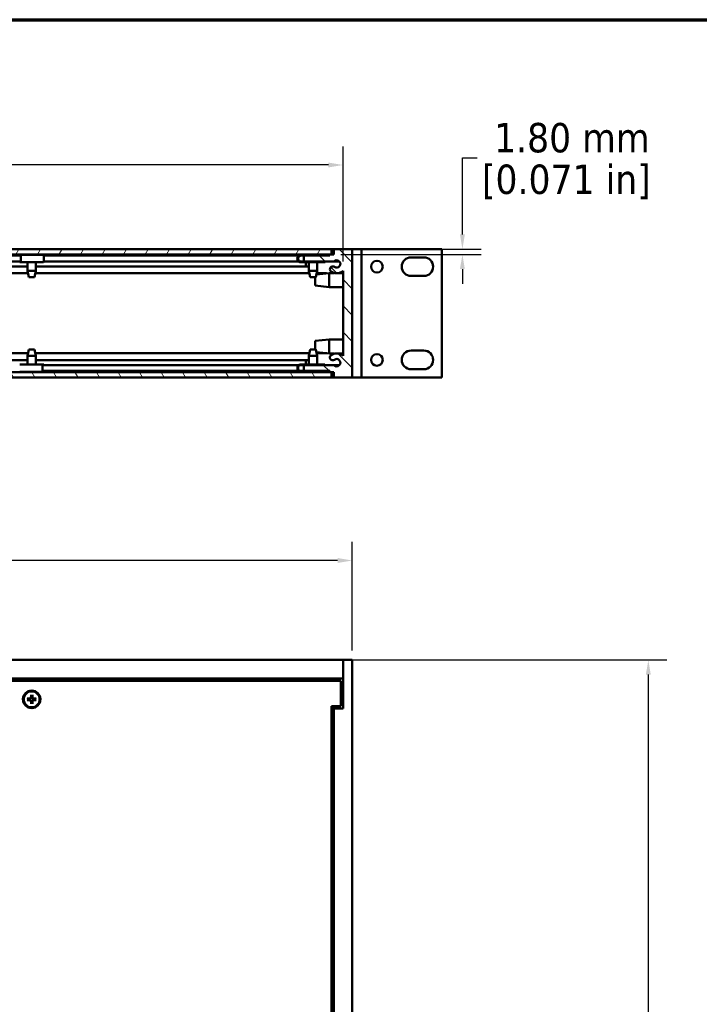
# Model space of a CAD drawing. Header units: millimetres. Extents: x 25 to 1702, y 51 to 1067.
# Tile 5 of 10: x 483 to 715, y 732 to 1067. Entities that reach past the tile are written whole.
import ezdxf

# ---------------------------------------------------------------- set-up
doc = ezdxf.new("R2010")
doc.units = ezdxf.units.MM
doc.header["$LTSCALE"] = 2
for name, color, linetype, lineweight in [('Border (ANSI)', 7, 'Continuous', 70), ('Dimension (ANSI)', 7, 'Continuous', 25), ('Hatch (ANSI)', 7, 'Continuous', 18), ('Visible (ANSI)', 7, 'Continuous', 50)]:
    doc.layers.add(name, color=color, linetype=linetype, lineweight=lineweight)
doc.styles.add('Note Text (ANSI)', font='tahoma.ttf')
doc.dimstyles.new('Default - mm (ANSI)', dxfattribs={"dimscale": 2, "dimtxt": 5, "dimasz": 2.5, "dimexe": 3.175, "dimexo": 1.6002, "dimgap": 0.8, "dimtad": 0, "dimtih": 1, "dimtoh": 1, "dimrnd": 1e-08, "dimzin": 0, "dimdsep": 46, "dimtxsty": 'Note Text (ANSI)', "dimcen": 0.09, "dimdle": 10, "dimclrd": 256, "dimclre": 256, "dimclrt": 256, "dimadec": 1, "dimazin": 0, "dimtfac": 0.6096, "dimtofl": 0, "dimtmove": 0, "dimatfit": 3, "dimldrblk": 'Filled-1', "dimfxl": 1, "dimtolj": 1, "dimtzin": 0, "dimlwd": -1, "dimlwe": -1, "dimarcsym": 0})

# ---------------------------------------------------------------- blocks, each defined once
blk = doc.blocks.new('*D8')
at = {"layer": 'Defpoints', "color": 0, "transparency": 16777216}
for p in [(593.21, 1017.33), (177.91, 981.3), (593.21, 981.3)]:
    blk.add_point(p, dxfattribs=at)
at = {"layer": 'Dimension (ANSI)', "transparency": 16777216}
for p, q in [((177.91, 984.5), (177.91, 1023.68)), ((593.21, 984.5), (593.21, 1023.68)), ((182.91, 1017.33), (347.68, 1017.33)), ((588.21, 1017.33), (423.43, 1017.33))]:
    blk.add_line(p, q, dxfattribs=at)
for points in [[(182.91, 1018.16), (182.91, 1016.5), (177.91, 1017.33)], [(588.21, 1018.16), (588.21, 1016.5), (593.21, 1017.33)]]:
    blk.add_solid(points, dxfattribs=at)
at = {"layer": 'Dimension (ANSI)', "transparency": 16777216, "char_height": 10, "attachment_point": 5, "style": 'Note Text (ANSI)'}
for s, insert in [('\\A1; 415.30 mm', (385.56, 1024.14)), ('\\A1;[16.350 in]', (385.56, 1009.19))]:
    blk.add_mtext(s, dxfattribs=dict(at, insert=insert))
blk = doc.blocks.new('Filled-1')
at = {"color": 0}
for p, q in [((0, 0), (-1, 0.333)), ((-1, 0.333), (-1, -0.333)), ((-1, 0), (0, 0)), ((-1, -0.333), (0, 0))]:
    blk.add_line(p, q, dxfattribs=at)
at = {"color": 0, "flags": 128}
blk.add_lwpolyline([(-1, -0.333), (0, 0), (-1, 0.333), (-1, -0.333)], dxfattribs=at)
at = {"color": 0}
blk.add_solid([(-1, -0.333), (0, 0), (-1, 0.333), (-1, -0.333)], dxfattribs=at)
blk = doc.blocks.new('*D9')
at = {"layer": 'Defpoints', "color": 0, "transparency": 16777216}
for p in [(596.38, 882.67), (174.73, 848.8), (596.38, 848.8)]:
    blk.add_point(p, dxfattribs=at)
at = {"layer": 'Dimension (ANSI)', "transparency": 16777216}
for p, q in [((174.73, 852), (174.73, 889.02)), ((596.38, 852), (596.38, 889.02)), ((179.73, 882.67), (388.73, 882.67)), ((591.38, 882.67), (464.48, 882.67))]:
    blk.add_line(p, q, dxfattribs=at)
for points in [[(179.73, 883.51), (179.73, 881.84), (174.73, 882.67)], [(591.38, 883.51), (591.38, 881.84), (596.38, 882.67)]]:
    blk.add_solid(points, dxfattribs=at)
at = {"layer": 'Dimension (ANSI)', "transparency": 16777216, "char_height": 10, "attachment_point": 5, "style": 'Note Text (ANSI)'}
for s, insert in [('\\A1; 421.65 mm', (426.61, 889.48)), ('\\A1;[16.600 in]', (426.61, 874.53))]:
    blk.add_mtext(s, dxfattribs=dict(at, insert=insert))
blk = doc.blocks.new('*D10')
at = {"layer": 'Defpoints', "color": 0, "transparency": 16777216}
for p in [(593.21, 848.8), (593.21, 391.6), (697.21, 391.6)]:
    blk.add_point(p, dxfattribs=at)
at = {"layer": 'Dimension (ANSI)', "transparency": 16777216}
for p, q in [((596.41, 848.8), (703.56, 848.8)), ((697.21, 843.8), (697.21, 663.46)), ((697.21, 396.6), (697.21, 633.56)), ((596.41, 391.6), (703.56, 391.6))]:
    blk.add_line(p, q, dxfattribs=at)
for points in [[(696.37, 843.8), (698.04, 843.8), (697.21, 848.8)], [(696.37, 396.6), (698.04, 396.6), (697.21, 391.6)]]:
    blk.add_solid(points, dxfattribs=at)
at = {"layer": 'Dimension (ANSI)', "transparency": 16777216, "char_height": 10, "attachment_point": 5, "style": 'Note Text (ANSI)'}
for s, insert in [('\\A1; 457.20 mm', (697.21, 655.32)), ('\\A1;[18.000 in]', (697.21, 640.37))]:
    blk.add_mtext(s, dxfattribs=dict(at, insert=insert))
blk = doc.blocks.new('*D21')
at = {"layer": 'Defpoints', "color": 0, "transparency": 16777216}
for p in [(589.28, 988.67), (589.28, 986.87), (633.88, 986.87)]:
    blk.add_point(p, dxfattribs=at)
at = {"layer": 'Dimension (ANSI)', "transparency": 16777216}
for p, q in [((633.88, 993.67), (633.88, 1019.71)), ((633.88, 1019.71), (638.88, 1019.71)), ((592.48, 988.67), (640.23, 988.67)), ((592.48, 986.87), (640.23, 986.87)), ((633.88, 981.87), (633.88, 976.87))]:
    blk.add_line(p, q, dxfattribs=at)
for points in [[(633.04, 993.67), (634.71, 993.67), (633.88, 988.67)], [(633.04, 981.87), (634.71, 981.87), (633.88, 986.87)]]:
    blk.add_solid(points, dxfattribs=at)
at = {"layer": 'Dimension (ANSI)', "transparency": 16777216, "char_height": 10, "attachment_point": 5, "style": 'Note Text (ANSI)'}
for s, insert in [('\\A1; 1.80 mm', (669.28, 1026.54)), ('\\A1;[0.071 in]', (669.28, 1011.57))]:
    blk.add_mtext(s, dxfattribs=dict(at, insert=insert))
blk = doc.blocks.new('Borders Default Border')
at = {"layer": 'Border (ANSI)', "flags": 128}
blk.add_lwpolyline([(12.7, 25.4), (12.7, 533.4), (850.9, 533.4), (850.9, 25.4), (12.7, 25.4)], dxfattribs=at)

msp = doc.modelspace()

# ---------------------------------------------------------------- hatches: boundary and pattern name
at = {"layer": 'Hatch (ANSI)'}
h = msp.add_hatch(dxfattribs=at)
h.set_pattern_fill('ANSI31', color=256, scale=50.8, angle=15, style=0)
h.set_pattern_definition([(60, (0, 0), (-5.49926, 3.175), [])])
h.paths.add_polyline_path([(181.831, 988.674), (181.831, 986.874), (589.281, 986.874), (589.281, 988.674)])
h = msp.add_hatch(dxfattribs=at)
h.set_pattern_fill('ANSI31', color=256, scale=50.8, angle=90, style=0)
h.set_pattern_definition([(135, (0, 0), (-4.490128, -4.490128), [])])
edge = h.paths.add_edge_path()
edge.add_line((579.871, 949.228), (579.871, 947.196))
edge.add_line((579.871, 947.196), (588.761, 947.196))
edge.add_line((588.761, 947.196), (588.761, 946.815))
edge.add_line((588.761, 946.815), (590.031, 946.815))
edge.add_line((590.031, 946.815), (590.031, 944.986))
edge.add_line((590.031, 944.986), (596.381, 944.986))
edge.add_line((596.381, 944.986), (596.381, 988.674))
edge.add_line((596.381, 988.674), (590.031, 988.674))
edge.add_line((590.031, 988.674), (590.031, 986.845))
edge.add_line((590.031, 986.845), (588.761, 986.845))
edge.add_line((588.761, 986.845), (588.761, 986.464))
edge.add_line((588.761, 986.464), (579.871, 986.464))
edge.add_line((579.871, 986.464), (579.871, 984.432))
edge.add_line((579.871, 984.432), (590.061, 984.432))
edge.add_ellipse((591.047, 983.632), major_axis=(-0.986, 0.8), ratio=1, start_angle=91.64419, end_angle=360, ccw=False)
edge.add_ellipse((589.697, 981.866), major_axis=(0.579, 0.757), ratio=1, start_angle=0, end_angle=127.40593)
edge.add_ellipse((589.696, 981.866), major_axis=(-0.952, 0), ratio=1, start_angle=0, end_angle=52.5849)
edge.add_ellipse((591.046, 983.631), major_axis=(-1.929, -2.522), ratio=1, start_angle=0, end_angle=80.27895)
edge.add_line((593.206, 981.304), (593.206, 952.356))
edge.add_ellipse((591.047, 950.028), major_axis=(2.159, 2.328), ratio=1, start_angle=0, end_angle=80.24957)
edge.add_ellipse((589.697, 951.793), major_axis=(-0.579, 0.757), ratio=1, start_angle=0, end_angle=179.92175)
edge.add_ellipse((591.047, 950.028), major_axis=(-0.773, 1.008), ratio=1, start_angle=91.58551, end_angle=360, ccw=False)
edge.add_line((590.061, 949.228), (579.871, 949.228))
h = msp.add_hatch(dxfattribs=at)
h.set_pattern_fill('ANSI31', color=256, scale=50.8, angle=75, style=0)
h.set_pattern_definition([(120, (0, 0), (-5.49926, -3.175), [])])
h.paths.add_polyline_path([(181.831, 946.786), (181.831, 944.986), (589.281, 944.986), (589.281, 946.786)])

# ---------------------------------------------------------------- linework, layer by layer
at = {"layer": 'Visible (ANSI)'}
for p, q in [((589.281, 988.674), (181.831, 988.674)), ((181.831, 986.874), (589.281, 986.874)), ((285.379, 986.845), (485.734, 986.845)), ((287.747, 986.464), (483.347, 986.464)), ((483.078, 986.72), (483.39, 986.72)), ((483.078, 986.464), (483.078, 986.72)), ((483.39, 986.464), (483.347, 986.464)), ((483.39, 986.72), (491.234, 986.72)), ((485.734, 986.874), (485.734, 986.72)), ((488.579, 986.874), (488.579, 986.72)), ((488.579, 986.845), (581.559, 986.845)), ((491.263, 986.464), (578.123, 986.464)), ((578.883, 986.72), (578.929, 986.72)), ((578.929, 986.72), (587.079, 986.72)), ((579.871, 986.464), (578.929, 986.464)), ((588.761, 986.464), (579.871, 986.464)), ((579.871, 986.464), (579.871, 984.432)), ((581.559, 986.874), (581.559, 986.72)), ((584.404, 986.874), (584.404, 986.72)), ((584.404, 986.845), (588.761, 986.845)), ((587.079, 986.72), (587.079, 986.464)), ((590.031, 986.845), (588.761, 986.845)), ((588.761, 986.845), (588.761, 986.464)), ((589.281, 986.874), (589.281, 988.674)), ((589.281, 988.674), (590.031, 988.674)), ((590.031, 986.874), (589.281, 986.874)), ((596.381, 988.674), (590.031, 988.674)), ((590.031, 988.674), (590.031, 986.845)), ((596.381, 988.686), (596.381, 988.674)), ((596.381, 988.686), (597.556, 988.686)), ((596.381, 944.986), (596.381, 988.674)), ((599.556, 988.686), (597.556, 988.686)), ((599.556, 988.686), (599.556, 944.986)), ((599.556, 988.686), (600.556, 988.686)), ((600.556, 988.686), (625.861, 988.686)), ((616.376, 985.886), (620.746, 985.886)), ((626.861, 988.686), (625.861, 988.686)), ((626.861, 988.686), (626.861, 944.986)), ((285.379, 982.819), (485.734, 982.819)), ((287.747, 984.432), (483.347, 984.432)), ((483.078, 984.208), (483.078, 984.432)), ((483.39, 984.208), (483.078, 984.208)), ((483.347, 984.464), (483.39, 984.464)), ((483.39, 984.208), (491.234, 984.208)), ((485.734, 984.208), (485.734, 981.257)), ((488.579, 984.208), (488.579, 981.257)), ((488.579, 982.819), (581.559, 982.819)), ((491.261, 984.432), (578.167, 984.432)), ((578.883, 984.208), (578.929, 984.208)), ((578.929, 984.464), (579.871, 984.464)), ((587.079, 984.208), (578.929, 984.208)), ((579.871, 984.432), (590.061, 984.432)), ((580.506, 982.819), (580.506, 984.208)), ((581.559, 984.208), (581.559, 981.257)), ((584.404, 984.208), (584.404, 981.257)), ((587.079, 984.432), (587.079, 984.208)), ((590.061, 984.432), (592.033, 984.432)), ((285.219, 980.456), (485.893, 980.456)), ((485.734, 981.257), (488.579, 981.257)), ((486.153, 979.149), (485.734, 981.257)), ((488.159, 979.149), (486.153, 979.149)), ((488.159, 979.149), (488.579, 981.257)), ((488.419, 980.456), (581.718, 980.456)), ((581.559, 981.257), (584.404, 981.257)), ((581.978, 979.149), (581.559, 981.257)), ((583.984, 979.149), (581.978, 979.149)), ((583.681, 976.256), (583.681, 979.149)), ((583.984, 979.149), (584.404, 981.257)), ((584.168, 980.07), (588.456, 980.549)), ((584.244, 980.456), (587.627, 980.456)), ((588.456, 980.549), (588.456, 975.723)), ((590.285, 980.549), (588.456, 980.549)), ((593.206, 980.549), (591.808, 980.549)), ((593.206, 981.304), (593.206, 952.356)), ((620.746, 979.536), (616.376, 979.536)), ((583.681, 976.256), (588.456, 975.723)), ((593.206, 975.723), (588.456, 975.723)), ((583.681, 957.416), (588.456, 957.949)), ((583.681, 954.511), (583.681, 957.416)), ((588.456, 957.949), (588.456, 953.123)), ((593.206, 957.949), (588.456, 957.949)), ((286.246, 953.203), (485.893, 953.203)), ((486.153, 954.511), (485.734, 952.403)), ((488.579, 952.403), (485.734, 952.403)), ((485.734, 949.452), (485.734, 952.403)), ((486.153, 954.511), (488.159, 954.511)), ((488.159, 954.511), (488.579, 952.403)), ((488.42, 953.203), (581.718, 953.203)), ((488.579, 949.452), (488.579, 952.403)), ((581.978, 954.511), (581.559, 952.403)), ((584.404, 952.403), (581.559, 952.403)), ((581.559, 949.452), (581.559, 952.403)), ((581.978, 954.511), (583.984, 954.511)), ((583.984, 954.511), (584.404, 952.403)), ((584.165, 953.602), (588.456, 953.123)), ((584.245, 953.203), (587.741, 953.203)), ((584.404, 949.452), (584.404, 952.403)), ((590.339, 953.123), (588.456, 953.123)), ((593.206, 953.123), (591.755, 953.123)), ((616.376, 954.136), (620.746, 954.136)), ((286.148, 950.841), (485.734, 950.841)), ((490.913, 949.452), (483.069, 949.452)), ((488.579, 950.841), (581.559, 950.841)), ((490.913, 949.452), (491.243, 949.452)), ((490.958, 949.196), (490.913, 949.196)), ((490.958, 949.228), (578.19, 949.228)), ((491.243, 949.452), (491.243, 949.228)), ((578.906, 949.452), (587.056, 949.452)), ((579.871, 949.196), (578.906, 949.196)), ((579.871, 949.228), (579.871, 947.196)), ((590.061, 949.228), (579.871, 949.228)), ((580.506, 949.452), (580.506, 950.841)), ((587.056, 949.452), (587.056, 949.228)), ((590.061, 949.228), (592.033, 949.228)), ((589.281, 946.786), (181.831, 946.786)), ((285.627, 946.815), (485.734, 946.815)), ((490.913, 946.94), (483.069, 946.94)), ((485.734, 946.786), (485.734, 946.94)), ((488.579, 946.786), (488.579, 946.94)), ((488.579, 946.815), (581.559, 946.815)), ((490.913, 947.196), (490.958, 947.196)), ((491.243, 946.94), (490.913, 946.94)), ((490.958, 947.196), (578.146, 947.196)), ((491.243, 947.196), (491.243, 946.94)), ((578.906, 947.196), (579.871, 947.196)), ((587.056, 946.94), (578.906, 946.94)), ((579.871, 947.196), (588.761, 947.196)), ((581.559, 946.786), (581.559, 946.94)), ((584.404, 946.786), (584.404, 946.94)), ((584.404, 946.815), (588.761, 946.815)), ((587.056, 947.196), (587.056, 946.94)), ((588.761, 947.196), (588.761, 946.815)), ((588.761, 946.815), (590.031, 946.815)), ((589.281, 944.986), (589.281, 946.786)), ((589.281, 946.786), (590.031, 946.786)), ((590.031, 946.815), (590.031, 944.986)), ((620.746, 947.786), (616.376, 947.786)), ((181.831, 944.986), (589.281, 944.986)), ((590.031, 944.986), (589.281, 944.986)), ((590.031, 944.986), (596.381, 944.986)), ((596.381, 944.986), (597.556, 944.986)), ((599.556, 944.986), (597.556, 944.986)), ((599.556, 944.986), (600.556, 944.986)), ((600.556, 944.986), (625.861, 944.986)), ((626.861, 944.986), (625.861, 944.986)), ((593.206, 848.797), (177.906, 848.797)), ((593.206, 848.797), (593.206, 832.297)), ((596.381, 848.797), (593.206, 848.797)), ((593.206, 842.447), (593.206, 848.797)), ((596.381, 391.597), (596.381, 848.797)), ((593.206, 842.447), (177.906, 842.447)), ((592.456, 841.697), (178.656, 841.697)), ((592.456, 833.047), (592.456, 841.697)), ((593.206, 841.177), (592.456, 841.177)), ((485.656, 835.624), (486.711, 835.649)), ((485.656, 835.169), (486.711, 835.144)), ((486.712, 835.621), (486.461, 835.617)), ((486.461, 835.176), (486.712, 835.172)), ((486.929, 836.896), (486.904, 835.841)), ((486.929, 833.897), (486.904, 834.952)), ((486.936, 836.092), (486.932, 835.841)), ((486.932, 834.952), (486.936, 834.701)), ((487.381, 835.841), (487.377, 836.092)), ((487.377, 834.701), (487.381, 834.952)), ((487.383, 836.896), (487.408, 835.841)), ((487.383, 833.897), (487.408, 834.952)), ((487.851, 835.617), (487.6, 835.621)), ((487.6, 835.172), (487.851, 835.176)), ((488.656, 835.624), (487.601, 835.649)), ((488.656, 835.169), (487.601, 835.144)), ((589.281, 833.047), (592.456, 833.047)), ((589.281, 407.347), (589.281, 833.047)), ((590.031, 832.297), (589.281, 832.297)), ((593.206, 832.297), (590.031, 832.297)), ((590.031, 408.097), (590.031, 832.297))]:
    msp.add_line(p, q, dxfattribs=at)
at = {"layer": 'Visible (ANSI)', "flags": 128}
for points in [[(485.656, 835.624), (485.66, 835.624), (485.665, 835.624), (485.669, 835.624), (485.673, 835.624), (485.677, 835.624), (485.682, 835.624), (485.686, 835.624), (485.69, 835.624), (485.693, 835.624), (485.697, 835.625), (485.701, 835.625), (485.705, 835.625), (485.708, 835.625), (485.712, 835.625), (485.715, 835.625), (485.719, 835.625), (485.722, 835.625), (485.724, 835.625), (485.727, 835.625), (485.73, 835.625), (485.732, 835.625), (485.735, 835.625), (485.737, 835.625), (485.739, 835.625)], [(485.739, 835.168), (485.737, 835.168), (485.735, 835.168), (485.732, 835.168), (485.73, 835.168), (485.727, 835.168), (485.724, 835.168), (485.722, 835.168), (485.719, 835.168), (485.715, 835.168), (485.712, 835.168), (485.708, 835.168), (485.705, 835.168), (485.701, 835.168), (485.697, 835.168), (485.693, 835.169), (485.69, 835.169), (485.686, 835.169), (485.682, 835.169), (485.677, 835.169), (485.673, 835.169), (485.669, 835.169), (485.665, 835.169), (485.66, 835.169), (485.656, 835.169)], [(486.461, 835.617), (486.439, 835.617), (486.417, 835.618), (486.394, 835.618), (486.371, 835.618), (486.347, 835.618), (486.322, 835.619), (486.297, 835.619), (486.271, 835.619), (486.245, 835.619), (486.218, 835.62), (486.19, 835.62), (486.161, 835.62), (486.131, 835.621), (486.101, 835.621), (486.069, 835.621), (486.037, 835.622), (486.004, 835.622), (485.97, 835.622), (485.934, 835.623), (485.898, 835.623), (485.86, 835.623), (485.821, 835.624), (485.781, 835.624), (485.739, 835.625)], [(485.739, 835.168), (485.781, 835.169), (485.821, 835.169), (485.86, 835.17), (485.898, 835.17), (485.934, 835.17), (485.97, 835.171), (486.004, 835.171), (486.037, 835.171), (486.069, 835.172), (486.101, 835.172), (486.131, 835.172), (486.161, 835.173), (486.19, 835.173), (486.218, 835.173), (486.245, 835.174), (486.271, 835.174), (486.297, 835.174), (486.322, 835.175), (486.347, 835.175), (486.371, 835.175), (486.394, 835.175), (486.417, 835.175), (486.439, 835.176), (486.461, 835.176)], [(486.932, 835.841), (486.931, 835.827), (486.93, 835.813), (486.928, 835.8), (486.924, 835.787), (486.92, 835.773), (486.915, 835.76), (486.909, 835.746), (486.902, 835.733), (486.895, 835.72), (486.886, 835.708), (486.876, 835.697), (486.867, 835.686), (486.856, 835.676), (486.845, 835.667), (486.832, 835.658), (486.82, 835.65), (486.806, 835.643), (486.793, 835.637), (486.779, 835.632), (486.766, 835.628), (486.753, 835.625), (486.739, 835.623), (486.726, 835.621), (486.712, 835.621)], [(486.712, 835.172), (486.726, 835.172), (486.739, 835.17), (486.753, 835.168), (486.766, 835.165), (486.779, 835.161), (486.793, 835.156), (486.806, 835.15), (486.82, 835.143), (486.832, 835.135), (486.845, 835.126), (486.856, 835.117), (486.867, 835.107), (486.876, 835.096), (486.886, 835.085), (486.895, 835.073), (486.902, 835.06), (486.909, 835.047), (486.915, 835.033), (486.92, 835.02), (486.924, 835.006), (486.928, 834.993), (486.93, 834.98), (486.931, 834.966), (486.932, 834.952)], [(486.928, 836.814), (486.928, 836.816), (486.928, 836.818), (486.928, 836.82), (486.928, 836.823), (486.928, 836.825), (486.928, 836.828), (486.928, 836.831), (486.928, 836.834), (486.928, 836.837), (486.928, 836.841), (486.928, 836.844), (486.928, 836.848), (486.928, 836.852), (486.928, 836.856), (486.928, 836.859), (486.928, 836.863), (486.928, 836.867), (486.928, 836.871), (486.928, 836.875), (486.929, 836.88), (486.929, 836.884), (486.929, 836.888), (486.929, 836.892), (486.929, 836.896)], [(486.928, 836.813), (486.928, 836.772), (486.929, 836.732), (486.929, 836.693), (486.93, 836.655), (486.93, 836.618), (486.93, 836.583), (486.931, 836.549), (486.931, 836.516), (486.932, 836.483), (486.932, 836.452), (486.932, 836.421), (486.932, 836.392), (486.933, 836.363), (486.933, 836.335), (486.933, 836.308), (486.934, 836.281), (486.934, 836.255), (486.934, 836.23), (486.934, 836.206), (486.935, 836.182), (486.935, 836.159), (486.935, 836.136), (486.935, 836.113), (486.936, 836.092)], [(487.377, 836.092), (487.377, 836.113), (487.377, 836.136), (487.377, 836.159), (487.378, 836.182), (487.378, 836.206), (487.378, 836.23), (487.378, 836.255), (487.379, 836.281), (487.379, 836.308), (487.379, 836.335), (487.38, 836.363), (487.38, 836.392), (487.38, 836.421), (487.381, 836.452), (487.381, 836.483), (487.381, 836.516), (487.382, 836.549), (487.382, 836.583), (487.382, 836.618), (487.383, 836.655), (487.383, 836.693), (487.384, 836.732), (487.384, 836.772), (487.385, 836.813)], [(487.6, 835.621), (487.586, 835.621), (487.573, 835.623), (487.56, 835.625), (487.546, 835.628), (487.533, 835.632), (487.519, 835.637), (487.506, 835.643), (487.493, 835.65), (487.48, 835.658), (487.468, 835.667), (487.456, 835.676), (487.446, 835.686), (487.436, 835.697), (487.427, 835.708), (487.418, 835.72), (487.41, 835.733), (487.403, 835.746), (487.397, 835.76), (487.392, 835.773), (487.388, 835.787), (487.385, 835.8), (487.383, 835.813), (487.381, 835.827), (487.381, 835.841)], [(487.381, 834.952), (487.381, 834.966), (487.383, 834.98), (487.385, 834.993), (487.388, 835.006), (487.392, 835.02), (487.397, 835.033), (487.403, 835.047), (487.41, 835.06), (487.418, 835.073), (487.427, 835.085), (487.436, 835.096), (487.446, 835.107), (487.456, 835.117), (487.468, 835.126), (487.48, 835.135), (487.493, 835.143), (487.506, 835.15), (487.519, 835.156), (487.533, 835.161), (487.546, 835.165), (487.56, 835.168), (487.573, 835.17), (487.586, 835.172), (487.6, 835.172)], [(487.383, 836.896), (487.384, 836.892), (487.384, 836.888), (487.384, 836.884), (487.384, 836.88), (487.384, 836.875), (487.384, 836.871), (487.384, 836.867), (487.384, 836.863), (487.384, 836.859), (487.384, 836.856), (487.384, 836.852), (487.384, 836.848), (487.384, 836.844), (487.384, 836.841), (487.384, 836.837), (487.384, 836.834), (487.385, 836.831), (487.385, 836.828), (487.385, 836.825), (487.385, 836.823), (487.385, 836.82), (487.385, 836.818), (487.385, 836.816), (487.385, 836.814)], [(488.573, 835.625), (488.532, 835.624), (488.491, 835.624), (488.452, 835.623), (488.415, 835.623), (488.378, 835.623), (488.343, 835.622), (488.309, 835.622), (488.275, 835.622), (488.243, 835.621), (488.212, 835.621), (488.181, 835.621), (488.152, 835.62), (488.123, 835.62), (488.095, 835.62), (488.068, 835.619), (488.041, 835.619), (488.015, 835.619), (487.99, 835.619), (487.965, 835.618), (487.942, 835.618), (487.918, 835.618), (487.895, 835.618), (487.873, 835.617), (487.851, 835.617)], [(487.851, 835.176), (487.873, 835.176), (487.895, 835.175), (487.918, 835.175), (487.942, 835.175), (487.965, 835.175), (487.99, 835.175), (488.015, 835.174), (488.041, 835.174), (488.068, 835.174), (488.095, 835.173), (488.123, 835.173), (488.152, 835.173), (488.181, 835.172), (488.212, 835.172), (488.243, 835.172), (488.275, 835.171), (488.309, 835.171), (488.343, 835.171), (488.378, 835.17), (488.415, 835.17), (488.452, 835.17), (488.491, 835.169), (488.532, 835.169), (488.573, 835.168)], [(488.573, 835.625), (488.575, 835.625), (488.578, 835.625), (488.58, 835.625), (488.582, 835.625), (488.585, 835.625), (488.588, 835.625), (488.591, 835.625), (488.594, 835.625), (488.597, 835.625), (488.6, 835.625), (488.604, 835.625), (488.608, 835.625), (488.611, 835.625), (488.615, 835.625), (488.619, 835.624), (488.623, 835.624), (488.627, 835.624), (488.631, 835.624), (488.635, 835.624), (488.639, 835.624), (488.644, 835.624), (488.648, 835.624), (488.652, 835.624), (488.656, 835.624)], [(488.656, 835.169), (488.652, 835.169), (488.648, 835.169), (488.644, 835.169), (488.639, 835.169), (488.635, 835.169), (488.631, 835.169), (488.627, 835.169), (488.623, 835.169), (488.619, 835.169), (488.615, 835.168), (488.611, 835.168), (488.608, 835.168), (488.604, 835.168), (488.6, 835.168), (488.597, 835.168), (488.594, 835.168), (488.591, 835.168), (488.588, 835.168), (488.585, 835.168), (488.582, 835.168), (488.58, 835.168), (488.578, 835.168), (488.575, 835.168), (488.573, 835.168)], [(486.936, 834.701), (486.935, 834.68), (486.935, 834.657), (486.935, 834.635), (486.935, 834.611), (486.934, 834.587), (486.934, 834.563), (486.934, 834.538), (486.934, 834.512), (486.933, 834.485), (486.933, 834.458), (486.933, 834.43), (486.932, 834.401), (486.932, 834.372), (486.932, 834.341), (486.932, 834.31), (486.931, 834.277), (486.931, 834.244), (486.93, 834.21), (486.93, 834.175), (486.93, 834.138), (486.929, 834.1), (486.929, 834.061), (486.928, 834.021), (486.928, 833.98)], [(486.929, 833.897), (486.929, 833.901), (486.929, 833.905), (486.929, 833.909), (486.929, 833.913), (486.928, 833.918), (486.928, 833.922), (486.928, 833.926), (486.928, 833.93), (486.928, 833.934), (486.928, 833.937), (486.928, 833.941), (486.928, 833.945), (486.928, 833.949), (486.928, 833.952), (486.928, 833.956), (486.928, 833.959), (486.928, 833.962), (486.928, 833.965), (486.928, 833.968), (486.928, 833.97), (486.928, 833.973), (486.928, 833.975), (486.928, 833.977), (486.928, 833.979)], [(487.385, 833.98), (487.384, 834.021), (487.384, 834.061), (487.383, 834.1), (487.383, 834.138), (487.382, 834.175), (487.382, 834.21), (487.382, 834.244), (487.381, 834.277), (487.381, 834.31), (487.381, 834.341), (487.38, 834.372), (487.38, 834.401), (487.38, 834.43), (487.379, 834.458), (487.379, 834.485), (487.379, 834.512), (487.378, 834.538), (487.378, 834.563), (487.378, 834.587), (487.378, 834.611), (487.377, 834.635), (487.377, 834.657), (487.377, 834.68), (487.377, 834.701)], [(487.385, 833.979), (487.385, 833.977), (487.385, 833.975), (487.385, 833.973), (487.385, 833.97), (487.385, 833.968), (487.385, 833.965), (487.385, 833.962), (487.384, 833.959), (487.384, 833.956), (487.384, 833.952), (487.384, 833.949), (487.384, 833.945), (487.384, 833.941), (487.384, 833.937), (487.384, 833.934), (487.384, 833.93), (487.384, 833.926), (487.384, 833.922), (487.384, 833.918), (487.384, 833.913), (487.384, 833.909), (487.384, 833.905), (487.384, 833.901), (487.383, 833.897)]]:
    msp.add_lwpolyline(points, dxfattribs=at)
at = {"layer": 'Visible (ANSI)'}
for centre, radius in [((604.763, 982.711), 1.994), ((604.763, 950.961), 1.994), ((487.156, 835.397), 3), ((487.156, 835.397), 2.715)]:
    msp.add_circle(centre, radius, dxfattribs=at)
for centre, radius, start, end in [((616.376, 982.711), 3.175, 90, 270), ((620.746, 982.711), 3.175, 270, 90), ((589.697, 981.866), 0.953, 52.59407, 180), ((591.047, 983.632), 1.27, 232.59407, 140.94988), ((589.696, 981.866), 0.952, 180, 232.5849), ((591.046, 983.631), 3.175, 232.5849, 312.86385), ((589.697, 951.793), 0.952, 127.40593, 307.32768), ((591.047, 950.028), 3.175, 47.15636, 127.40593), ((616.376, 950.961), 3.175, 90, 270), ((620.746, 950.961), 3.175, 270, 90), ((578.906, 948.196), 1.256, 90, 270), ((578.906, 948.196), 1, 90, 270), ((591.047, 950.028), 1.27, 219.05012, 127.46461), ((487.156, 835.397), 0.729, 162.39692, 197.60308), ((486.707, 835.846), 0.197, 271.34818, 358.65182), ((486.707, 834.947), 0.197, 1.34818, 88.65182), ((487.156, 835.397), 0.729, 72.39692, 107.60308), ((487.606, 835.846), 0.197, 181.34818, 268.65182), ((487.606, 834.947), 0.197, 91.34818, 178.65182), ((487.156, 835.397), 0.729, 342.39692, 17.60308), ((487.156, 835.397), 0.729, 252.39692, 287.60308)]:
    msp.add_arc(centre, radius, start, end, dxfattribs=at)
for centre, major_axis, ratio, start_param, end_param in [((483.39, 985.464), (0, 1.256), 0.0382281, 3.1415927, 6.2831853), ((483.39, 985.464), (0, -1), 0.0382281, 0, 3.1415927), ((491.234, 985.464), (0, -1.256), 0.0382281, 0, 3.1415927), ((578.883, 985.464), (0, 1.256), 0.9999831, 0, 3.1415927), ((578.929, 985.464), (0, -1.256), 0.9999831, 3.1415927, 6.2831853), ((578.929, 985.464), (0, 1), 0.9999831, 0, 3.1415927), ((490.913, 948.196), (0, -1.256), 0.0405996, 3.1415927, 6.2831853), ((490.913, 948.196), (0, 1), 0.0405996, 0, 3.1415927)]:
    msp.add_ellipse(centre, major_axis=major_axis, ratio=ratio, start_param=start_param, end_param=end_param, dxfattribs=at)

# ---------------------------------------------------------------- block references
at = {"xscale": 2, "yscale": 2, "zscale": 2}
msp.add_blockref('Borders Default Border', (0, 0), dxfattribs=at)

# ---------------------------------------------------------------- dimensions: what is measured, and where the dimension line sits
at = {"layer": 'Dimension (ANSI)'}
for base, p1, p2, angle, text, override, picture, middle in [((633.877, 986.874), (589.281, 988.674), (589.281, 986.874), 90, ' <> mm\\X[0.071 in]', {"dimgap": 0.8, "dimdec": 2, "dimpost": '', "dimtol": 0, "dimlim": 0, "dimtp": 0, "dimtm": 0, "dimtdec": 2, "dimatfit": 1}, '*D21', (669.281, 1019.71)), ((593.206, 1017.33), (177.906, 981.304), (593.206, 981.304), 180, ' <> mm\\X[16.350 in]', {"dimgap": 0.8, "dimtih": 0, "dimtoh": 0, "dimdec": 2, "dimpost": '', "dimtol": 0, "dimlim": 0, "dimtp": 0, "dimtm": 0, "dimtdec": 2, "dimatfit": 1}, '*D8', (385.556, 1017.33)), ((596.381, 882.674), (174.731, 848.797), (596.381, 848.797), 180, ' <> mm\\X[16.600 in]', {"dimgap": 0.8, "dimtih": 0, "dimtoh": 0, "dimdec": 2, "dimpost": '', "dimtol": 0, "dimlim": 0, "dimtp": 0, "dimtm": 0, "dimtdec": 2, "dimatfit": 1}, '*D9', (426.607, 882.674)), ((697.206, 391.597), (593.206, 848.797), (593.206, 391.597), 90, ' <> mm\\X[18.000 in]', {"dimgap": 0.8, "dimdec": 2, "dimpost": '', "dimtol": 0, "dimlim": 0, "dimtp": 0, "dimtm": 0, "dimtdec": 2, "dimatfit": 1}, '*D10', (697.206, 648.509))]:
    dim = msp.add_linear_dim(base=base, p1=p1, p2=p2, angle=angle, text=text, dimstyle='Default - mm (ANSI)', override=override, dxfattribs=at)
    dim.commit()
    dim.dimension.update_dxf_attribs({"geometry": picture, "text_midpoint": middle, "dimtype": 160})

doc.saveas('drawing.dxf')
